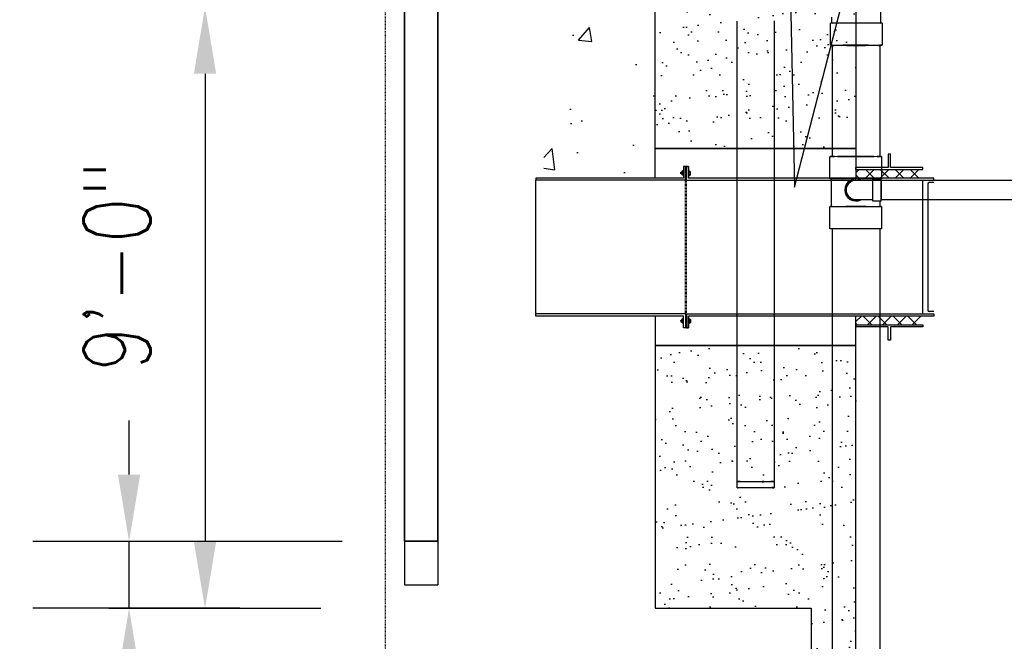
# Model space of a CAD drawing. Header units: inches. Extents: x -17858 to 19778, y -989 to 1044.
# Tile 16 of 25: x 474 to 651, y -650 to -538. Entities that reach past the tile are written whole.
import ezdxf
from ezdxf import colors
from ezdxf.entities.mleader import LeaderData, LeaderLine
from ezdxf.math import Vec2, Vec3

# ---------------------------------------------------------------- set-up
doc = ezdxf.new("R2010")
doc.units = ezdxf.units.IN
doc.header["$MEASUREMENT"] = 0
doc.linetypes.add('Dash', pattern=[0.25, 0.125, -0.125])
doc.linetypes.add('IMPORT-DASHED _3_', pattern=[0.070312, 0.046875, -0.023438])
for name, color, linetype in [('A-ANNO-DIMS', 1, 'Continuous'), ('A-DETL', 90, 'Continuous'), ('A-DETL-THIN', 151, 'Continuous'), ('G-ANNO-TTLB', 7, 'Continuous'), ('P-PIPE', 3, 'Continuous'), ('S-ANNO-NOTE', 2, 'Continuous'), ('S-ANNO-SYMB', 2, 'Continuous')]:
    doc.layers.add(name, color=color, linetype=linetype)
doc.layers.add('A-FLOR-PATT', color=9, linetype='Continuous', true_color=0x808080)
doc.layers.add('A-WALL-PATT', color=9, linetype='Continuous', true_color=0x808080)
doc.styles.add('Annotative', font='romans.shx', dxfattribs={"width": 0.8, "height": 0.125})
doc.dimstyles.new('Annotative', dxfattribs={"dimscale": 0, "dimtxt": 0.125, "dimasz": 0.125, "dimexe": 0.18, "dimexo": 0.0625, "dimgap": 0.09, "dimtad": 1, "dimdec": 3, "dimzin": 3, "dimdsep": 46, "dimlunit": 4, "dimtxsty": 'Annotative', "dimcen": 0.09, "dimclrt": 2, "dimazin": 2, "dimtfac": 1, "dimtdec": 3, "dimtmove": 0, "dimatfit": 0, "dimfxl": 1, "dimtfill": 1, "dimfrac": 2, "dimtolj": 1, "dimtzin": 0, "dimarcsym": 0})
pattern_1 = [(45, (-3128.2206, -922.7233), (-1.3357247, 1.3357247), []), (135, (-3128.2206, -922.7233), (-1.3357247, -1.3357247), [])]
pattern_2 = [(37.5, (-1585.062, -1537.3027), (-0.251973, 7.707295), [0, -6.08, 0, -6.8, 0, -6.5]), (7.5, (-1585.062, -1537.303), (7.079107, 11.288584), [0, -3.28, 0, -5.48, 0, -2.1]), (327.5, (-1589.982, -1537.3027), (12.456567, 0.022636), [0, -2, 0, -7.2, 0, -9.4]), (317.5, (-1589.982, -1537.303), (12.024506, 3.5107), [0, -1, 0, -4.72, 0, -5.4])]

# ---------------------------------------------------------------- blocks, each defined once
blk = doc.blocks.new('*D27')
at = {"layer": 'A-ANNO-DIMS', "color": 0, "lineweight": -2, "transparency": 16777216}
for p, q in [((542.71, -536.14), (489.93, -536.14)), ((507.21, -548.14), (507.21, -632.14)), ((528.01, -644.14), (489.93, -644.14))]:
    blk.add_line(p, q, dxfattribs=at)
at = {"layer": 'A-ANNO-DIMS', "color": 0, "transparency": 16777216}
for points in [[(505.21, -548.14), (509.21, -548.14), (507.21, -536.14)], [(505.21, -632.14), (509.21, -632.14), (507.21, -644.14)]]:
    blk.add_solid(points, dxfattribs=at)
at = {"layer": 'A-ANNO-DIMS', "color": 2, "lineweight": -3, "transparency": 16777216, "insert": (491.42, -582.68), "char_height": 12, "width": 49.3115, "attachment_point": 5, "rotation": 90, "style": 'Annotative', "bg_fill": 3, "box_fill_scale": 1.25, "bg_fill_color": 256, "bg_fill_true_color": 13158600, "bg_fill_transparency": 0}
blk.add_mtext('\\A1;9\'-0"', dxfattribs=at)
blk = doc.blocks.new('*D30')
at = {"layer": 'A-ANNO-DIMS', "color": 0, "lineweight": -2, "transparency": 16777216}
for p, q in [((493.58, -620.1), (493.58, -608.1)), ((531.83, -632.1), (476.3, -632.1)), ((493.58, -644.1), (493.58, -632.1)), ((513.48, -644.1), (476.3, -644.1)), ((493.58, -656.1), (493.58, -668.1))]:
    blk.add_line(p, q, dxfattribs=at)
at = {"layer": 'A-ANNO-DIMS', "color": 0, "transparency": 16777216}
for points in [[(491.58, -620.1), (495.58, -620.1), (493.58, -632.1)], [(491.58, -656.1), (495.58, -656.1), (493.58, -644.1)]]:
    blk.add_solid(points, dxfattribs=at)
at = {"layer": 'A-ANNO-DIMS', "color": 2, "lineweight": -3, "transparency": 16777216, "insert": (510.86, -692.5), "char_height": 12, "width": 0.4392, "attachment_point": 1, "rotation": 90, "line_spacing_factor": 0.983083, "style": 'Annotative', "bg_fill": 3, "box_fill_scale": 1.25, "bg_fill_color": 256, "bg_fill_true_color": 13158600, "bg_fill_transparency": 0}
blk.add_mtext('\\A1;1\'-0"', dxfattribs=at)
blk = doc.blocks.new('Mechanical_Box_H_rvt-1-00_SP_Foundation Drainage Plan-TO FDN_DOC')
at = {"layer": 'A-DETL-THIN'}
for p, q in [((1366.08, 905.21), (1366.08, 1481.16)), ((1366.08, 1481.16), (1366.08, 905.21)), ((1360.08, 1475.16), (1360.08, 905.21)), ((1360.08, 905.21), (1360.08, 1475.16)), ((1360.08, 905.21), (1360.08, 905.16)), ((1360.08, 905.16), (1360.08, 905.21)), ((1360.08, 905.16), (1366.08, 905.16)), ((1366.08, 905.16), (1360.08, 905.16)), ((1366.08, 905.16), (1366.08, 905.21)), ((1366.08, 905.21), (1366.08, 905.16))]:
    blk.add_line(p, q, dxfattribs=at)
at = {"layer": 'P-PIPE'}
for p, q in [((1445.46, 1003.17), (1445.47, 998.18)), ((1436.78, 998.19), (1436.78, 999.26)), ((1436.49, 994.2), (1436.49, 998.17)), ((1445.76, 998.18), (1445.76, 994.2)), ((1436.81, 994.16), (1436.81, 974.24)), ((1445.44, 974.21), (1445.44, 994.16)), ((1436.81, 961.24), (1436.81, 931.21)), ((1445.44, 931.21), (1445.44, 961.24)), ((1436.81, 931.21), (1436.81, 713.98)), ((1445.44, 713.98), (1445.44, 931.21))]:
    blk.add_line(p, q, dxfattribs=at)
at = {"layer": 'P-PIPE', "lineweight": -3}
for p, q in [((1419.76, 914.75), (1419.76, 998.51)), ((1426.39, 998.58), (1426.39, 914.75)), ((1436.42, 970.24), (1436.42, 974.22)), ((1445.69, 974.22), (1445.69, 970.24)), ((1436.72, 965.23), (1436.72, 970.24)), ((1441.06, 970.19), (1441.06, 970.19)), ((1441.06, 970.19), (1441.06, 970.19)), ((1441.06, 970.19), (1441.06, 970.19)), ((1444.13, 970.19), (1445.63, 970.19)), ((1444.13, 966.23), (1444.13, 970.19)), ((1445.4, 970.24), (1445.4, 970.18)), ((1445.63, 968.21), (1445.63, 970.19)), ((1439.32, 968.36), (1439.31, 968.29)), ((1439.31, 968.29), (1439.31, 968.22)), ((1439.33, 968.43), (1439.32, 968.36)), ((1439.34, 968.5), (1439.33, 968.43)), ((1439.35, 968.57), (1439.34, 968.5)), ((1439.37, 968.64), (1439.35, 968.57)), ((1439.38, 968.71), (1439.37, 968.64)), ((1439.41, 968.77), (1439.38, 968.71)), ((1439.43, 968.84), (1439.41, 968.77)), ((1439.46, 968.9), (1439.43, 968.84)), ((1439.49, 968.97), (1439.46, 968.9)), ((1439.52, 969.03), (1439.49, 968.97)), ((1439.55, 969.09), (1439.52, 969.03)), ((1439.59, 969.15), (1439.55, 969.09)), ((1439.63, 969.21), (1439.59, 969.15)), ((1439.67, 969.27), (1439.63, 969.21)), ((1439.71, 969.32), (1439.67, 969.27)), ((1439.76, 969.37), (1439.71, 969.32)), ((1439.81, 969.43), (1439.76, 969.37)), ((1439.86, 969.47), (1439.81, 969.43)), ((1439.91, 969.52), (1439.86, 969.47)), ((1439.96, 969.57), (1439.91, 969.52)), ((1440.02, 969.61), (1439.96, 969.57)), ((1440.07, 969.65), (1440.02, 969.61)), ((1440.13, 969.69), (1440.07, 969.65)), ((1440.19, 969.72), (1440.13, 969.69)), ((1440.25, 969.76), (1440.19, 969.72)), ((1440.32, 969.79), (1440.25, 969.76)), ((1440.38, 969.82), (1440.32, 969.79)), ((1440.44, 969.84), (1440.38, 969.82)), ((1440.51, 969.87), (1440.44, 969.84)), ((1440.58, 969.89), (1440.51, 969.87)), ((1440.64, 969.91), (1440.58, 969.89)), ((1440.71, 969.92), (1440.64, 969.91)), ((1440.78, 969.93), (1440.71, 969.92)), ((1440.85, 969.94), (1440.78, 969.93)), ((1440.92, 969.95), (1440.85, 969.94)), ((1440.99, 969.95), (1440.92, 969.95)), ((1441.06, 969.96), (1440.99, 969.95)), ((1441.08, 969.96), (1441.06, 969.96)), ((1441.06, 969.96), (1441.07, 969.96)), ((1441.07, 969.96), (1441.07, 969.96)), ((1441.07, 969.96), (1441.09, 969.96)), ((1441.09, 969.96), (1441.1, 969.96)), ((1441.1, 969.96), (1441.12, 969.96)), ((1441.12, 969.96), (1441.15, 969.96)), ((1441.15, 969.96), (1441.18, 969.96)), ((1441.18, 969.96), (1441.22, 969.96)), ((1441.22, 969.96), (1441.26, 969.96)), ((1441.26, 969.96), (1441.31, 969.96)), ((1441.31, 969.96), (1441.36, 969.96)), ((1441.36, 969.96), (1441.41, 969.96)), ((1441.41, 969.96), (1441.47, 969.96)), ((1441.47, 969.96), (1441.53, 969.96)), ((1441.53, 969.96), (1441.6, 969.96)), ((1441.6, 969.96), (1441.67, 969.96)), ((1441.67, 969.96), (1441.75, 969.96)), ((1441.75, 969.96), (1441.82, 969.96)), ((1441.82, 969.96), (1441.91, 969.96)), ((1441.91, 969.96), (1441.99, 969.96)), ((1441.99, 969.96), (1442.08, 969.96)), ((1442.08, 969.96), (1442.18, 969.96)), ((1442.18, 969.96), (1442.27, 969.96)), ((1442.27, 969.96), (1442.37, 969.96)), ((1442.37, 969.96), (1442.47, 969.96)), ((1442.47, 969.96), (1442.58, 969.96)), ((1442.58, 969.96), (1442.68, 969.96)), ((1442.68, 969.96), (1442.79, 969.96)), ((1442.79, 969.96), (1442.9, 969.96)), ((1442.9, 969.96), (1443.02, 969.96)), ((1443.02, 969.96), (1443.13, 969.96)), ((1443.13, 969.96), (1443.25, 969.96)), ((1443.25, 969.96), (1443.37, 969.96)), ((1443.37, 969.96), (1443.49, 969.96)), ((1443.49, 969.96), (1443.61, 969.96)), ((1443.61, 969.96), (1443.73, 969.96)), ((1443.73, 969.96), (1443.85, 969.96)), ((1443.85, 969.96), (1443.97, 969.96)), ((1443.97, 969.96), (1444.09, 969.96)), ((1444.09, 969.96), (1444.13, 969.96)), ((1445.63, 969.96), (1527.51, 969.96)), ((1445.63, 969.96), (1445.63, 968.21)), ((1439.31, 968.22), (1439.31, 968.21)), ((1439.31, 968.21), (1439.31, 968.14)), ((1439.31, 968.14), (1439.32, 968.07)), ((1439.32, 968.07), (1439.32, 968)), ((1439.32, 968), (1439.33, 967.93)), ((1439.33, 967.93), (1439.35, 967.86)), ((1439.35, 967.86), (1439.36, 967.79)), ((1439.36, 967.79), (1439.38, 967.72)), ((1439.38, 967.72), (1439.4, 967.66)), ((1439.4, 967.66), (1439.42, 967.59)), ((1439.42, 967.59), (1439.45, 967.52)), ((1439.45, 967.52), (1439.48, 967.46)), ((1439.48, 967.46), (1439.51, 967.4)), ((1439.51, 967.4), (1439.54, 967.34)), ((1439.54, 967.34), (1439.58, 967.28)), ((1439.58, 967.28), (1439.62, 967.22)), ((1439.62, 967.22), (1439.66, 967.16)), ((1439.66, 967.16), (1439.7, 967.11)), ((1439.7, 967.11), (1439.75, 967.05)), ((1439.75, 967.05), (1439.79, 967)), ((1439.79, 967), (1439.84, 966.95)), ((1439.84, 966.95), (1439.89, 966.9)), ((1439.89, 966.9), (1439.95, 966.86)), ((1439.95, 966.86), (1440, 966.81)), ((1440, 966.81), (1440.06, 966.77)), ((1440.06, 966.77), (1440.12, 966.73)), ((1440.12, 966.73), (1440.18, 966.7)), ((1440.18, 966.7), (1440.24, 966.66)), ((1440.24, 966.66), (1440.3, 966.63)), ((1440.3, 966.63), (1440.36, 966.6)), ((1440.36, 966.6), (1440.43, 966.58)), ((1440.43, 966.58), (1440.49, 966.55)), ((1440.49, 966.55), (1440.56, 966.53)), ((1440.56, 966.53), (1440.63, 966.51)), ((1444.13, 968.21), (1444.13, 968.21)), ((1444.13, 968.21), (1444.13, 968.21)), ((1444.13, 968.21), (1444.13, 968.21)), ((1444.13, 968.21), (1444.13, 968.21)), ((1445.63, 968.21), (1445.63, 966.46)), ((1445.63, 966.23), (1445.63, 968.21)), ((1445.63, 968.21), (1445.63, 968.21)), ((1445.63, 968.21), (1445.63, 968.21)), ((1436.42, 961.25), (1436.42, 965.23)), ((1440.63, 966.51), (1440.7, 966.49)), ((1440.7, 966.49), (1440.76, 966.48)), ((1440.76, 966.48), (1440.83, 966.47)), ((1440.83, 966.47), (1440.9, 966.46)), ((1440.9, 966.46), (1440.97, 966.46)), ((1440.97, 966.46), (1441.04, 966.46)), ((1441.04, 966.46), (1441.06, 966.46)), ((1441.07, 966.46), (1441.06, 966.46)), ((1441.06, 966.46), (1441.06, 966.46)), ((1441.06, 966.23), (1441.06, 966.23)), ((1441.08, 966.46), (1441.07, 966.46)), ((1441.09, 966.46), (1441.08, 966.46)), ((1441.11, 966.46), (1441.09, 966.46)), ((1441.13, 966.46), (1441.11, 966.46)), ((1441.16, 966.46), (1441.13, 966.46)), ((1441.19, 966.46), (1441.16, 966.46)), ((1441.23, 966.46), (1441.19, 966.46)), ((1441.27, 966.46), (1441.23, 966.46)), ((1441.32, 966.46), (1441.27, 966.46)), ((1441.37, 966.46), (1441.32, 966.46)), ((1441.43, 966.46), (1441.37, 966.46)), ((1441.49, 966.46), (1441.43, 966.46)), ((1441.55, 966.46), (1441.49, 966.46)), ((1441.62, 966.46), (1441.55, 966.46)), ((1441.69, 966.46), (1441.62, 966.46)), ((1441.77, 966.46), (1441.69, 966.46)), ((1441.85, 966.46), (1441.77, 966.46)), ((1441.93, 966.46), (1441.85, 966.46)), ((1442.02, 966.46), (1441.93, 966.46)), ((1442.11, 966.46), (1442.02, 966.46)), ((1442.2, 966.46), (1442.11, 966.46)), ((1442.3, 966.46), (1442.2, 966.46)), ((1442.4, 966.46), (1442.3, 966.46)), ((1442.5, 966.46), (1442.4, 966.46)), ((1442.6, 966.46), (1442.5, 966.46)), ((1442.71, 966.46), (1442.6, 966.46)), ((1442.82, 966.46), (1442.71, 966.46)), ((1442.93, 966.46), (1442.82, 966.46)), ((1443.05, 966.46), (1442.93, 966.46)), ((1443.16, 966.46), (1443.05, 966.46)), ((1443.28, 966.46), (1443.16, 966.46)), ((1443.4, 966.46), (1443.28, 966.46)), ((1443.52, 966.46), (1443.4, 966.46)), ((1443.64, 966.46), (1443.52, 966.46)), ((1443.76, 966.46), (1443.64, 966.46)), ((1443.88, 966.46), (1443.76, 966.46)), ((1444, 966.46), (1443.88, 966.46)), ((1444.13, 966.46), (1444, 966.46)), ((1445.63, 966.23), (1444.13, 966.23)), ((1445.4, 966.23), (1445.4, 965.23)), ((1527.51, 966.46), (1445.63, 966.46)), ((1445.69, 965.23), (1445.69, 961.26))]:
    blk.add_line(p, q, dxfattribs=at)
for radius, start, end in [(1.98, 62.1637, 180), (1.75, 90, 180), (1.75, 90.0078, 180), (1.98, 180, 297.8364), (1.75, 180, 270), (1.75, 180, 269.9922)]:
    blk.add_arc((1441.06, 968.21), radius, start, end, dxfattribs=at)
at = {"layer": 'P-PIPE', "extrusion": (0, 0, -1)}
for centre, major_axis, ratio, start_param, end_param in [((1441.13, 998.18), (4.63, 0), 0.010234, 3.141621, 5.497816), ((1441.13, 998.18), (4.63, 0), 0.010234, 2.356223, 3.141593), ((1441.13, 998.18), (4.34, 0), 0.010234, 3.141621, 5.497816), ((1441.13, 998.18), (4.34, 0), 0.010234, 2.356223, 3.141593), ((1441.13, 998.18), (4.63, 0), 0.010234, 0.000028, 2.356223), ((1441.13, 998.18), (4.34, 0), 0.010234, 0.000028, 2.356223), ((1441.13, 998.18), (4.34, 0), 0.010234, 5.497816, 6.283185), ((1441.13, 998.18), (4.63, 0), 0.010234, 5.497816, 6.283185), ((1441.13, 994.2), (4.63, 0), 0.010234, 3.141621, 5.497816), ((1441.13, 994.2), (4.63, 0), 0.010234, 2.356223, 3.141593), ((1441.12, 994.16), (-4.31, 0), 0.010416, 0, 1.570796), ((1441.12, 994.16), (-4.31, 0), 0.010416, 4.712389, 6.283185), ((1441.13, 994.2), (4.63, 0), 0.010234, 0.000028, 2.356223), ((1441.12, 994.16), (-4.31, 0), 0.010416, 1.570796, 3.141593), ((1441.12, 994.16), (-4.31, 0), 0.010416, 3.141593, 4.712389), ((1441.13, 994.2), (4.63, 0), 0.010234, 5.497816, 6.283185)]:
    blk.add_ellipse(centre, major_axis=major_axis, ratio=ratio, start_param=start_param, end_param=end_param, dxfattribs=at)
at = {"layer": 'P-PIPE', "lineweight": -3, "extrusion": (0, 0, -1)}
for centre, major_axis, ratio, start_param, end_param in [((1441.06, 974.22), (4.63, 0), 0.010372, 3.141593, 4.71162), ((1441.06, 974.22), (4.63, 0), 0.010372, 1.570027, 3.140824), ((1441.06, 974.22), (4.63, 0), 0.010372, 4.71162, 4.717068), ((1441.06, 974.22), (4.63, 0), 0.010372, 4.717068, 6.282416), ((1441.06, 974.22), (4.63, 0), 0.010372, 0, 1.566136), ((1441.06, 970.24), (4.63, 0), 0.010372, 3.141593, 4.71162), ((1441.06, 970.24), (4.63, 0), 0.010372, 1.570027, 3.140824), ((1441.06, 970.24), (4.34, 0), 0.010372, 3.141593, 4.71162), ((1441.06, 970.24), (4.34, 0), 0.010372, 1.570027, 3.140824), ((1441.06, 970.24), (4.63, 0), 0.010372, 4.71162, 4.716976), ((1441.06, 970.24), (4.34, 0), 0.010372, 4.71162, 4.717287), ((1441.06, 970.24), (4.63, 0), 0.010372, 4.716976, 6.282416), ((1441.06, 970.24), (4.34, 0), 0.010372, 4.717287, 6.282416), ((1441.06, 970.24), (4.63, 0), 0.010372, 0, 1.566228), ((1441.06, 970.24), (4.34, 0), 0.010372, 0, 1.565917), ((1441.06, 968.21), (0, 1.75), 1, 3.141479, 6.283072), ((1441.06, 965.23), (4.63, 0), 0.010372, 3.141593, 4.71162), ((1441.06, 965.23), (4.63, 0), 0.010372, 1.570027, 3.140824), ((1441.06, 965.23), (4.34, 0), 0.010372, 3.141593, 4.71162), ((1441.06, 965.23), (4.34, 0), 0.010372, 1.570027, 3.140824), ((1441.06, 965.23), (4.34, 0), 0.010372, 4.71162, 4.717164), ((1441.06, 965.23), (4.63, 0), 0.010372, 4.71162, 4.716861), ((1441.06, 965.23), (4.34, 0), 0.010372, 4.717164, 6.282416), ((1441.06, 965.23), (4.63, 0), 0.010372, 4.716861, 6.282416), ((1441.06, 965.23), (4.34, 0), 0.010372, 0, 1.566041), ((1441.06, 965.23), (4.63, 0), 0.010372, 0, 1.566344), ((1441.06, 961.26), (4.63, 0), 0.010372, 3.141593, 4.71162), ((1441.06, 961.26), (4.63, 0), 0.010372, 1.570027, 3.140824), ((1441.06, 961.26), (4.63, 0), 0.010372, 4.71162, 4.716769), ((1441.06, 961.26), (4.63, 0), 0.010372, 4.716769, 6.282416), ((1441.06, 961.26), (4.63, 0), 0.010372, 0, 1.566436), ((1423.08, 915.86), (-3.31, 0), 0.010416, 0, 1.570796), ((1423.08, 915.86), (-3.31, 0), 0.010416, 4.712389, 6.283185), ((1423.08, 915.86), (-3.31, 0), 0.010416, 1.570796, 3.141593), ((1423.08, 915.86), (-3.31, 0), 0.010416, 3.141593, 4.712389), ((1423.08, 914.75), (-3.31, 0), 0.010416, 0, 1.570796), ((1423.08, 914.75), (-3.31, 0), 0.010416, 0, 1.570796), ((1423.08, 914.75), (-3.31, 0), 0.010416, 4.712389, 6.283185), ((1423.08, 914.75), (-3.31, 0), 0.010416, 4.712389, 6.283185), ((1423.08, 914.75), (-3.31, 0), 0.010416, 1.570796, 3.141593), ((1423.08, 914.75), (-3.31, 0), 0.010416, 1.570796, 3.141593), ((1423.08, 914.75), (-3.31, 0), 0.010416, 3.141593, 4.712389), ((1423.08, 914.75), (-3.31, 0), 0.010416, 3.141593, 4.712389)]:
    blk.add_ellipse(centre, major_axis=major_axis, ratio=ratio, start_param=start_param, end_param=end_param, dxfattribs=at)

msp = doc.modelspace()

# ---------------------------------------------------------------- hatches: boundary and pattern name
at = {"layer": 'A-FLOR-PATT', "lineweight": -3}
h = msp.add_hatch(color=8, dxfattribs=at)
h.paths.add_polyline_path([(593.4567, -564.7788), (593.4567, -565.8118), (593.615, -565.8118), (593.615, -564.7788)])
h.paths.add_polyline_path([(593.615, -566.1335), (593.4567, -566.1335), (593.4567, -567.2503), (593.615, -567.2503), (593.615, -566.8516)])
h = msp.add_hatch(dxfattribs=at)
h.set_pattern_fill('FP_3', color=8, style=0, pattern_type=2)
h.set_pattern_definition(pattern_1)
h.paths.add_polyline_path([(629.6811, -566.8744), (636.0159, -566.8744), (636.0159, -565.3067), (624.0159, -565.3067), (624.0159, -566.8744), (628.5502, -566.8744)])
h = msp.add_hatch(color=8, dxfattribs=at)
h.paths.add_polyline_path([(593.4567, -593.7217), (593.4567, -592.6887), (593.615, -592.6887), (593.615, -593.7217)])
h.paths.add_polyline_path([(593.615, -592.367), (593.4567, -592.367), (593.4567, -591.2503), (593.615, -591.2503), (593.615, -591.6489)])
h = msp.add_hatch(dxfattribs=at)
h.set_pattern_fill('FP_3', color=8, style=0, pattern_type=2)
h.set_pattern_definition(pattern_1)
h.paths.add_polyline_path([(629.6811, -591.6261), (636.0159, -591.6261), (636.0159, -593.1938), (624.0159, -593.1938), (624.0159, -591.6261), (628.5502, -591.6261)])
at = {"layer": 'A-WALL-PATT', "lineweight": -3, "transparency": 33554559}
h = msp.add_hatch(dxfattribs=at)
h.set_pattern_fill('AR-CONC', color=8, scale=4, style=0)
h.set_pattern_definition([(50, (-1585.062, -1537.303), (28.6904, -2.51009), [3, -33]), (355, (-1585.062, -1537.303), (-5.55005, 30.0877), [2.4, -26.4]), (100.4514, (-1582.67, -1537.512), (23.14035, 27.5776), [2.5496, -28.0457]), (46.1842, (-1585.06, -1529.303), (42.68965, -6.62077), [4.5, -49.5]), (96.6356, (-1581.504, -1529.854), (37.3865, 38.96474), [3.8244, -42.06855]), (351.1842, (-1585.06, -1529.303), (37.3865, 38.96474), [3.6, -39.6]), (21, (-1581.062, -1531.303), (23.87628, -16.10476), [3, -33]), (326, (-1581.062, -1531.303), (9.7326, 29.006), [2.4, -26.4]), (71.4514, (-1579.072, -1532.645), (33.6089, 12.90125), [2.5496, -28.0457]), (37.5, (-1585.062, -1537.303), (0.486394, 13.315754), [0, -26.08, 0, -26.8, 0, -26.5]), (7.5, (-1585.062, -1537.303), (10.52278, 15.77647), [0, -15.28, 0, -25.48, 0, -10.1]), (327.5, (-1593.982, -1537.303), (21.352897, -0.902195), [0, -10, 0, -31.2, 0, -41.4]), (317.5, (-1597.982, -1537.303), (23.32745, 4.0042), [0, -13, 0, -20.72, 0, -29.4])])
h.paths.add_polyline_path([(588.0159, -566.8753), (588.0159, -519.6253), (568.0159, -519.6253), (568.0159, -566.8753)])
h = msp.add_hatch(dxfattribs=at)
h.set_pattern_fill('AR-SAND', color=8, scale=5, style=0)
h.set_pattern_definition([(37.5, (-1055.6645, -1184.06), (-0.314967, 9.63412), [0, -7.6, 0, -8.5, 0, -8.125]), (7.5, (-1055.665, -1184.06), (8.84888, 14.11073), [0, -4.1, 0, -6.85, 0, -2.625]), (327.5, (-1061.8145, -1184.06), (15.57071, 0.028295), [0, -2.5, 0, -9, 0, -11.75]), (317.5, (-1061.815, -1184.06), (15.03063, 4.38838), [0, -1.25, 0, -5.9, 0, -6.75])])
h.paths.add_polyline_path([(588.0159, -561.5753), (588.0159, -524.9253), (624.0158, -524.9252), (624.0158, -561.5753)])
h = msp.add_hatch(dxfattribs=at)
h.set_pattern_fill('AR-SAND', color=8, scale=4, style=0)
h.set_pattern_definition(pattern_2)
h.paths.add_polyline_path([(588.0159, -561.5753), (588.0159, -524.9253), (624.0158, -524.9252), (624.0158, -561.5753)])
h = msp.add_hatch(dxfattribs=at)
h.set_pattern_fill('AR-SAND', color=8, scale=5, style=0)
h.set_pattern_definition([(37.5, (-1585.062, -1537.303), (-0.314967, 9.63412), [0, -7.6, 0, -8.5, 0, -8.125]), (7.5, (-1585.062, -1537.303), (8.848884, 14.11073), [0, -4.1, 0, -6.85, 0, -2.625]), (327.5, (-1591.212, -1537.303), (15.57071, 0.028295), [0, -2.5, 0, -9, 0, -11.75]), (317.5, (-1591.212, -1537.303), (15.03063, 4.38838), [0, -1.25, 0, -5.9, 0, -6.75])])
h.paths.add_polyline_path([(624.0159, -596.9253), (588.0161, -596.9253), (588.0161, -644.0967), (616.0161, -644.0967), (616.0161, -686.0967), (624.0161, -686.0967)])
h = msp.add_hatch(dxfattribs=at)
h.set_pattern_fill('AR-SAND', color=8, scale=4, style=0)
h.set_pattern_definition(pattern_2)
h.paths.add_polyline_path([(624.0159, -596.9253), (588.0161, -596.9253), (588.0161, -644.0967), (616.0161, -644.0967), (616.0161, -686.0967), (624.0161, -686.0967)])

# ---------------------------------------------------------------- linework, layer by layer
at = {"layer": 'A-DETL', "lineweight": -3}
for p, q in [((630.2042, -562.5536), (629.8275, -562.5536)), ((629.8275, -562.5536), (629.8275, -564.9613)), ((630.2042, -564.9613), (630.2042, -562.5536)), ((593.4567, -564.7703), (593.08, -564.7703)), ((593.08, -564.7703), (593.08, -566.8753)), ((593.4567, -567.2503), (593.4567, -564.7703)), ((593.615, -564.7788), (593.4567, -564.7788)), ((593.615, -567.2503), (593.615, -564.7703)), ((593.615, -564.7703), (593.9917, -564.7703)), ((593.9917, -564.7703), (593.9917, -566.8753)), ((629.8275, -564.9613), (624.0159, -564.9613)), ((624.0159, -565.3067), (624.0159, -564.9613)), ((624.0159, -565.3067), (636.0159, -565.3067)), ((636.0159, -564.9613), (630.2042, -564.9613)), ((636.0159, -565.3067), (636.0159, -564.9613)), ((566.5508, -566.8753), (566.5555, -567.2503)), ((593.08, -566.8753), (566.5508, -566.8753)), ((592.5716, -565.833), (592.6262, -565.7955)), ((592.5716, -566.085), (592.5716, -565.833)), ((592.6091, -566.1225), (592.5716, -566.085)), ((592.6248, -566.0951), (592.6091, -566.1225)), ((592.64, -566.1225), (592.6248, -566.0951)), ((592.6262, -565.7955), (592.64, -565.8251)), ((592.64, -565.8251), (592.6571, -565.7955)), ((592.6558, -566.0951), (592.64, -566.1225)), ((592.6709, -566.1225), (592.6558, -566.0951)), ((592.6571, -565.7955), (592.6709, -565.8251)), ((592.6709, -565.8251), (592.6881, -565.7955)), ((592.6867, -566.0951), (592.6709, -566.1225)), ((592.7019, -566.1225), (592.6867, -566.0951)), ((592.6881, -565.7955), (592.7019, -565.8251)), ((592.7019, -565.8251), (592.719, -565.7955)), ((592.7176, -566.0951), (592.7019, -566.1225)), ((592.7328, -566.1225), (592.7176, -566.0951)), ((592.719, -565.7955), (592.7328, -565.8251)), ((592.7328, -565.8251), (592.75, -565.7955)), ((592.75, -566.0927), (592.7328, -566.1225)), ((592.75, -565.7092), (592.75, -566.2088)), ((593.016, -565.6229), (592.7842, -565.6229)), ((592.7842, -565.7956), (593.016, -565.7956)), ((592.7842, -566.1224), (593.016, -566.1224)), ((593.016, -566.2951), (592.7842, -566.2951)), ((593.08, -565.4639), (593.016, -565.4639)), ((593.016, -565.4639), (593.016, -566.4677)), ((593.016, -566.4677), (593.08, -566.4677)), ((593.4567, -565.8118), (593.615, -565.8118)), ((593.615, -566.1335), (593.4567, -566.1335)), ((594.0558, -565.4639), (593.9917, -565.4639)), ((593.9917, -566.4677), (594.0558, -566.4677)), ((638.0159, -566.8753), (593.9917, -566.8753)), ((594.0558, -566.4677), (594.0558, -565.4639)), ((594.0558, -565.6365), (594.2841, -565.6365)), ((594.2841, -565.8092), (594.0558, -565.8092)), ((594.2841, -566.1361), (594.0558, -566.1361)), ((594.0558, -566.3087), (594.2841, -566.3087)), ((594.3184, -566.2224), (594.3184, -565.7228)), ((638.0159, -567.2503), (638.0159, -566.8753)), ((593.4567, -567.2503), (566.5555, -567.2503)), ((566.5555, -591.2503), (566.5555, -567.2503)), ((593.615, -567.2503), (638.0159, -567.2503)), ((636.0159, -591.2503), (636.0159, -567.2503)), ((636.9316, -567.9317), (636.9316, -590.5688)), ((638.0052, -567.6817), (637.1816, -567.6817)), ((566.5508, -591.6253), (566.5555, -591.2503)), ((593.08, -591.6253), (566.5508, -591.6253)), ((593.4567, -591.2503), (566.5555, -591.2503)), ((593.08, -593.7302), (593.08, -591.6253)), ((593.4567, -591.2503), (593.4567, -593.7302)), ((593.615, -591.2503), (638.0159, -591.2503)), ((593.615, -591.2503), (593.615, -593.7302)), ((638.0159, -591.6253), (593.9917, -591.6253)), ((593.9917, -593.7302), (593.9917, -591.6253)), ((638.0052, -590.8188), (637.1816, -590.8188)), ((638.0159, -591.2503), (638.0159, -591.6253)), ((592.6091, -592.378), (592.5716, -592.4155)), ((592.5716, -592.4155), (592.5716, -592.6675)), ((592.5716, -592.6675), (592.6262, -592.705)), ((592.6248, -592.4054), (592.6091, -592.378)), ((592.64, -592.378), (592.6248, -592.4054)), ((592.6262, -592.705), (592.64, -592.6754)), ((592.6558, -592.4054), (592.64, -592.378)), ((592.64, -592.6754), (592.6571, -592.705)), ((592.6709, -592.378), (592.6558, -592.4054)), ((592.6571, -592.705), (592.6709, -592.6754)), ((592.6867, -592.4054), (592.6709, -592.378)), ((592.6709, -592.6754), (592.6881, -592.705)), ((592.7019, -592.378), (592.6867, -592.4054)), ((592.6881, -592.705), (592.7019, -592.6754)), ((592.7176, -592.4054), (592.7019, -592.378)), ((592.7019, -592.6754), (592.719, -592.705)), ((592.7328, -592.378), (592.7176, -592.4054)), ((592.719, -592.705), (592.7328, -592.6754)), ((592.75, -592.4078), (592.7328, -592.378)), ((592.7328, -592.6754), (592.75, -592.705)), ((592.75, -592.7913), (592.75, -592.2917)), ((593.016, -592.2054), (592.7842, -592.2054)), ((592.7842, -592.3781), (593.016, -592.3781)), ((592.7842, -592.7049), (593.016, -592.7049)), ((593.016, -592.8776), (592.7842, -592.8776)), ((593.016, -593.0366), (593.016, -592.0328)), ((593.016, -592.0328), (593.08, -592.0328)), ((593.08, -593.0366), (593.016, -593.0366)), ((593.615, -592.367), (593.4567, -592.367)), ((593.4567, -592.6887), (593.615, -592.6887)), ((593.9917, -592.0328), (594.0558, -592.0328)), ((594.0558, -593.0366), (593.9917, -593.0366)), ((594.0558, -592.0328), (594.0558, -593.0366)), ((594.0558, -592.1918), (594.2841, -592.1918)), ((594.2841, -592.3644), (594.0558, -592.3644)), ((594.2841, -592.6913), (594.0558, -592.6913)), ((594.0558, -592.864), (594.2841, -592.864)), ((594.3184, -592.2781), (594.3184, -592.7777)), ((624.0159, -593.1938), (636.0159, -593.1938)), ((624.0159, -593.1938), (624.0159, -593.5392)), ((629.8275, -593.5392), (624.0159, -593.5392)), ((629.8275, -595.9469), (629.8275, -593.5392)), ((636.0159, -593.5392), (630.2042, -593.5392)), ((630.2042, -593.5392), (630.2042, -595.9469)), ((636.0159, -593.1938), (636.0159, -593.5392)), ((593.4567, -593.7302), (593.08, -593.7302)), ((593.615, -593.7217), (593.4567, -593.7217)), ((593.615, -593.7302), (593.9917, -593.7302)), ((630.2042, -595.9469), (629.8275, -595.9469))]:
    msp.add_line(p, q, dxfattribs=at)
at = {"layer": 'A-DETL', "linetype": 'IMPORT-DASHED _3_', "lineweight": -3}
for p, q in [((593.4567, -591.2503), (593.4567, -567.2503)), ((593.615, -591.2503), (593.615, -567.2503))]:
    msp.add_line(p, q, dxfattribs=at)
at = {"layer": 'A-DETL', "lineweight": -3}
for centre, radius, start, end in [((592.876, -565.7092), 0.126, 136.750182, 223.249818), ((593.1573, -565.959), 0.4073, 156.34317, 203.65683), ((592.876, -566.2088), 0.126, 136.750182, 223.249818), ((594.1924, -565.7228), 0.126, 316.750182, 43.249818), ((593.9111, -565.9726), 0.4073, 336.34317, 23.65683), ((594.1924, -566.2224), 0.126, 316.750182, 43.249818), ((637.1816, -567.9317), 0.25, 90, 180), ((637.1816, -590.5688), 0.25, 180, 270), ((592.876, -592.2917), 0.126, 136.750182, 223.249818), ((593.1573, -592.5415), 0.4073, 156.34317, 203.65683), ((592.876, -592.7913), 0.126, 136.750182, 223.249818), ((594.1924, -592.2781), 0.126, 316.750182, 43.249818), ((593.9111, -592.5279), 0.4073, 336.34317, 23.65683), ((594.1924, -592.7777), 0.126, 316.750182, 43.249818)]:
    msp.add_arc(centre, radius, start, end, dxfattribs=at)
at = {"layer": 'A-DETL-THIN', "lineweight": -3}
for p, q in [((592.6091, -566.1225), (592.6262, -565.7955)), ((592.64, -566.1225), (592.6571, -565.7955)), ((592.6709, -566.1225), (592.6881, -565.7955)), ((592.7019, -566.1225), (592.719, -565.7955)), ((592.7328, -566.1225), (592.75, -565.7955)), ((592.6091, -592.378), (592.6262, -592.705)), ((592.64, -592.378), (592.6571, -592.705)), ((592.6709, -592.378), (592.6881, -592.705)), ((592.7019, -592.378), (592.719, -592.705)), ((592.7328, -592.378), (592.75, -592.705))]:
    msp.add_line(p, q, dxfattribs=at)
at = {"layer": 'A-WALL-PATT', "lineweight": -3}
for points in [[(588.0159, -561.5753), (588.0159, -524.9253), (624.0158, -524.9252), (624.0158, -561.5753)], [(624.0159, -561.5753), (624.0159, -566.8753), (593.9917, -566.8753), (593.9917, -564.7703), (593.08, -564.7703), (593.08, -566.8753), (588.0159, -566.8753), (588.0159, -561.5753)], [(624.0159, -596.9253), (624.0159, -591.6253), (593.9917, -591.6253), (593.9917, -593.7302), (593.08, -593.7302), (593.08, -591.6253), (588.0159, -591.6253), (588.0159, -596.9253)], [(624.0159, -596.9253), (588.0161, -596.9253), (588.0161, -644.0967), (616.0161, -644.0967), (616.0161, -686.0967), (624.0161, -686.0967)]]:
    msp.add_lwpolyline(points, close=True, dxfattribs=at)
at = {"layer": 'G-ANNO-TTLB'}
for p, q in [((543.0157, -632), (543.0157, -639.883)), ((549.0157, -632), (549.0157, -639.8837)), ((543.0157, -639.883), (549.0157, -639.883))]:
    msp.add_line(p, q, dxfattribs=at)
at = {"layer": 'S-ANNO-SYMB', "linetype": 'Dash', "lineweight": -3}
msp.add_lwpolyline([(1011.1574, -784.1261), (1011.1574, -393.2042, 0.41421356), (987.1574, -369.2042), (563.5399, -369.2042, 0.41421356), (539.5399, -393.2042), (539.5399, -784.1261, 0.41421356), (563.5399, -808.1261), (987.1574, -808.1261, 0.41421356)], format="xyb", close=True, dxfattribs=at)

# ---------------------------------------------------------------- dimensions: what is measured, and where the dimension line sits
at = {"layer": 'A-ANNO-DIMS', "lineweight": -3}
dim = msp.add_linear_dim(base=(493.5828, -632.0967), p1=(519.4759, -644.0967), p2=(537.8282, -632.0967), angle=90, dimstyle='Annotative', override={"dimpost": '\\X', "dimtmove": 2}, dxfattribs=at)
dim.commit()
dim.dimension.update_dxf_attribs({"geometry": '*D30', "text_midpoint": (518.8631, -673.7615), "dimtype": 160, "text_rotation": 90})

# ---------------------------------------------------------------- next in the draw order: block references
at = {"layer": 'P-PIPE', "lineweight": -3}
msp.add_blockref('Mechanical_Box_H_rvt-1-00_SP_Foundation Drainage Plan-TO FDN_DOC', (-817.0621, -1537.2062), dxfattribs=at)

# ---------------------------------------------------------------- next in the draw order: leaders
at = {"layer": 'S-ANNO-NOTE', "lineweight": -3}
ml = msp.add_multileader_mtext('Standard', dxfattribs=at)
ml.set_content('TRENCH DRAIN\\PBLOCKOUT REF:\\PS-506 (TYP.24)', color=256, style='Annotative')
ml.set_leader_properties(color=1, linetype='ByLayer', lineweight=-1)
ml.build(insert=Vec2(0, 0))
ml.multileader.update_dxf_attribs({"text_right_attachment_type": 3, "dogleg_length": 0.125, "arrow_head_size": 12, "scale": 96})
ctx = ml.context
ctx.base_point, ctx.scale, ctx.char_height, ctx.arrow_head_size, ctx.landing_gap_size, ctx.plane_origin = Vec3(36.6104, -501.4034), 96, 12, 12, 9, Vec3(-297.0467, -553.9842)
ctx.right_attachment = 3
notes = []
notes.append((ctx, [(0, (1, 1, 0), (24.6104, -501.4034), (1, 0), 12, [(0, [(-56.7226, -739.6341), (-147.5205, -743.0969)], 0, [])])]))
ctx.mtext.insert, ctx.mtext.width, ctx.mtext.flow_direction = Vec3(45.6104, -493.4034), 205.546058, 5
for ctx, leaders in notes:
    for number, flags, end, landing, length, lines in leaders:
        leader = LeaderData()
        leader.index, (leader.has_last_leader_line, leader.has_dogleg_vector, leader.attachment_direction) = number, flags
        leader.last_leader_point, leader.dogleg_vector, leader.dogleg_length = Vec3(end), Vec3(landing), length
        for number, points, colour, breaks in lines:
            line = LeaderLine()
            line.index, line.vertices, line.color, line.breaks = number, Vec3.list(points), colors.encode_raw_color(colour), breaks
            leader.lines.append(line)
        ctx.leaders.append(leader)

# ---------------------------------------------------------------- next in the draw order: dimensions: what is measured, and where the dimension line sits
at = {"layer": 'A-ANNO-DIMS', "lineweight": -3}
dim = msp.add_linear_dim(base=(507.2062, -644.145), p1=(548.7107, -536.145), p2=(534.0109, -644.145), angle=90, dimstyle='Annotative', override={"dimpost": '\\X'}, dxfattribs=at)
dim.commit()
dim.dimension.update_dxf_attribs({"geometry": '*D27', "text_midpoint": (507.2062, -582.6753), "dimtype": 160})

# ---------------------------------------------------------------- next in the draw order: leaders
at = {"layer": 'S-ANNO-NOTE', "lineweight": -3}
ml = msp.add_multileader_mtext('Standard', dxfattribs=at)
ml.set_content('REFER TO SHEET\\PS-709 FOR VENT \\PPIPE DETAIL', color=256, style='Annotative')
ml.set_leader_properties(color=1, linetype='ByLayer', lineweight=-1)
ml.build(insert=Vec2(0, 0))
ml.multileader.update_dxf_attribs({"text_right_attachment_type": 3, "dogleg_length": 0.125, "arrow_head_size": 12, "scale": 96})
ctx = ml.context
ctx.base_point, ctx.scale, ctx.char_height, ctx.arrow_head_size, ctx.landing_gap_size, ctx.plane_origin = Vec3(648.9617, -475.7537), 96, 12, 12, 9, Vec3(982.188, -572.0404)
ctx.right_attachment = 3
notes = []
notes.append((ctx, [(0, (1, 1, 0), (636.9617, -475.7537), (1, 0), 12, [(1, [(611.4347, -496.7388), (612.994, -568.5166)], 0, [])])]))
ctx.mtext.insert, ctx.mtext.flow_direction = Vec3(657.9617, -469.7537), 5
ctx.mtext.has_bg_fill, ctx.mtext.bg_color, ctx.mtext.bg_scale_factor, ctx.mtext.bg_transparency, ctx.mtext.use_window_bg_color = 1, -1073741824, 1.5, 0, 1
for ctx, leaders in notes:
    for number, flags, end, landing, length, lines in leaders:
        leader = LeaderData()
        leader.index, (leader.has_last_leader_line, leader.has_dogleg_vector, leader.attachment_direction) = number, flags
        leader.last_leader_point, leader.dogleg_vector, leader.dogleg_length = Vec3(end), Vec3(landing), length
        for number, points, colour, breaks in lines:
            line = LeaderLine()
            line.index, line.vertices, line.color, line.breaks = number, Vec3.list(points), colors.encode_raw_color(colour), breaks
            leader.lines.append(line)
        ctx.leaders.append(leader)

doc.saveas('drawing.dxf')
